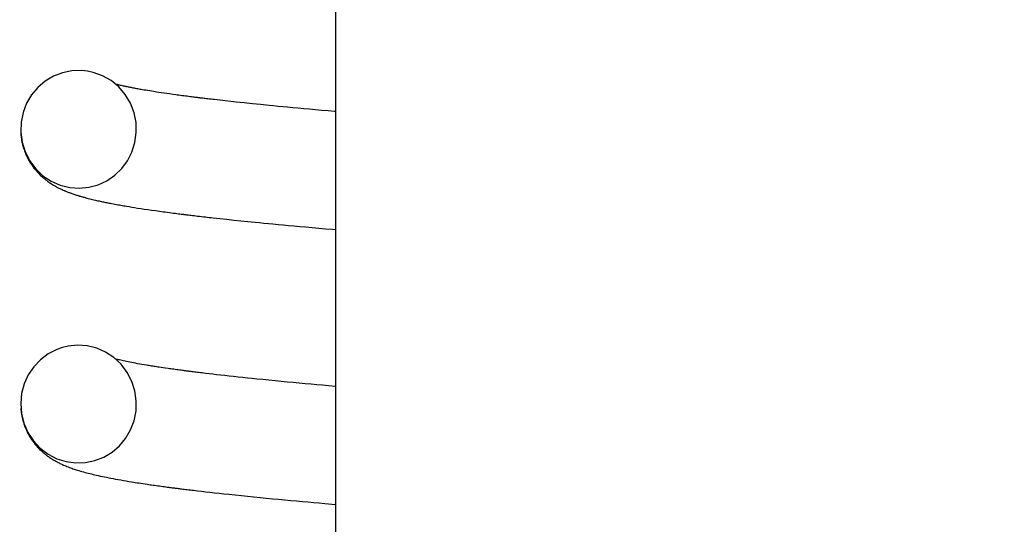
# Model space of a CAD drawing. Extents: x -169 to 6736, y -208 to 3022.
# Tile 149 of 256: x 1709.937 to 1710.606, y 408.484 to 408.827. Entities that reach past the tile are written whole.
import ezdxf

# ---------------------------------------------------------------- set-up
doc = ezdxf.new("R2010")
doc.units = 0
doc.header["$MEASUREMENT"] = 0
doc.header["$PDSIZE"] = 1
doc.layers.get('DEFPOINTS').update_dxf_attribs({"linetype": 'CONTINUOUS'})
doc.layers.add('DIM', color=3, linetype='CONTINUOUS')
doc.layers.add('SPILL-BUCKET', color=1, linetype='CONTINUOUS')
doc.styles.add('SIMPLEX', font='simplex')
doc.dimstyles.new('DIM64', dxfattribs={"dimscale": 64, "dimtxt": 0.09375, "dimasz": 0.09375, "dimexe": 0.0625, "dimexo": 0.0625, "dimgap": 0.046875, "dimtad": 1, "dimdec": 4, "dimzin": 3, "dimdsep": 46, "dimlunit": 4, "dimtxsty": 'SIMPLEX', "dimcen": 0, "dimclrd": 256, "dimclre": 256, "dimclrt": 256, "dimadec": 0, "dimazin": 0, "dimtfac": 1, "dimtdec": 4, "dimtmove": 0, "dimatfit": 3, "dimfxl": 1, "dimfrac": 2, "dimtolj": 1, "dimtzin": 0, "dimarcsym": 0})

# ---------------------------------------------------------------- blocks, each defined once
blk = doc.blocks.new('*D17')
at = {"layer": 'DEFPOINTS', "color": 0, "transparency": 16777216}
for p in [(1422.42894, 414.28861), (2052.15406, 410.00736), (1422.42894, 136.51592)]:
    blk.add_point(p, dxfattribs=at)
at = {"layer": 'DIM', "lineweight": -2, "transparency": 16777216}
for p, q in [((1422.42894, 410.28861), (1422.42894, 132.51592)), ((2052.15406, 406.00736), (2052.15406, 132.51592)), ((2046.15406, 136.51592), (1428.42894, 136.51592))]:
    blk.add_line(p, q, dxfattribs=at)
at = {"layer": 'DIM', "transparency": 16777216}
for points in [[(1428.42894, 137.51592), (1428.42894, 135.51592), (1422.42894, 136.51592)], [(2046.15406, 137.51592), (2046.15406, 135.51592), (2052.15406, 136.51592)]]:
    blk.add_solid(points, dxfattribs=at)
at = {"layer": 'DIM', "transparency": 16777216, "insert": (1737.2915, 144.08735), "char_height": 6, "attachment_point": 5, "style": 'SIMPLEX'}
blk.add_mtext('\\A1;52\'-5 3/4" (F.V. TANK SLAB)', dxfattribs=at)

msp = doc.modelspace()

# ---------------------------------------------------------------- linework, layer by layer
at = {"layer": 'SPILL-BUCKET', "color": 7, "linetype": 'Continuous'}
for p, q in [((1710.15158, 409.14131), (1710.15158, 407.63084)), ((1709.95974, 408.78901), (1709.95413, 408.78566)), ((1709.96582, 408.79138), (1709.95974, 408.78901)), ((1709.97222, 408.79269), (1709.96582, 408.79138)), ((1709.97875, 408.79292), (1709.97222, 408.79269)), ((1709.98281, 408.79249), (1709.97875, 408.79292)), ((1709.9868, 408.79165), (1709.98281, 408.79249)), ((1709.99308, 408.78936), (1709.9868, 408.79165)), ((1709.99889, 408.78604), (1709.99308, 408.78936)), ((1709.94912, 408.78139), (1709.94488, 408.77636)), ((1709.95413, 408.78566), (1709.94912, 408.78139)), ((1710.00412, 408.7817), (1709.99889, 408.78604)), ((1710.00308, 408.7833), (1710.00208, 408.78355)), ((1710.00361, 408.78317), (1710.00308, 408.7833)), ((1710.00415, 408.78304), (1710.00361, 408.78317)), ((1710.00855, 408.77653), (1710.00412, 408.7817)), ((1710.00472, 408.7829), (1710.00415, 408.78304)), ((1710.00531, 408.78276), (1710.00472, 408.7829)), ((1710.00593, 408.78262), (1710.00531, 408.78276)), ((1710.00658, 408.78247), (1710.00593, 408.78262)), ((1710.00725, 408.78232), (1710.00658, 408.78247)), ((1710.00794, 408.78217), (1710.00725, 408.78232)), ((1710.00849, 408.78205), (1710.00794, 408.78217)), ((1710.00905, 408.78194), (1710.00849, 408.78205)), ((1710.00957, 408.78182), (1710.00905, 408.78194)), ((1710.01011, 408.78172), (1710.00957, 408.78182)), ((1710.01065, 408.78161), (1710.01011, 408.78172)), ((1710.0112, 408.78149), (1710.01065, 408.78161)), ((1710.01183, 408.78137), (1710.0112, 408.78149)), ((1710.01246, 408.78124), (1710.01183, 408.78137)), ((1710.01319, 408.7811), (1710.01246, 408.78124)), ((1710.01393, 408.78096), (1710.01319, 408.7811)), ((1710.01473, 408.78081), (1710.01393, 408.78096)), ((1710.01555, 408.78065), (1710.01473, 408.78081)), ((1710.01633, 408.78051), (1710.01555, 408.78065)), ((1710.01713, 408.78036), (1710.01633, 408.78051)), ((1710.01789, 408.78023), (1710.01713, 408.78036)), ((1710.01867, 408.78009), (1710.01789, 408.78023)), ((1710.0194, 408.77996), (1710.01867, 408.78009)), ((1710.02015, 408.77983), (1710.0194, 408.77996)), ((1710.02132, 408.77963), (1710.02015, 408.77983)), ((1710.02251, 408.77943), (1710.02132, 408.77963)), ((1709.94488, 408.77636), (1709.94148, 408.7706)), ((1710.01205, 408.77062), (1710.00855, 408.77653)), ((1710.02381, 408.77921), (1710.02251, 408.77943)), ((1710.02514, 408.77899), (1710.02381, 408.77921)), ((1710.02659, 408.77876), (1710.02514, 408.77899)), ((1710.02807, 408.77853), (1710.02659, 408.77876)), ((1710.02969, 408.77827), (1710.02807, 408.77853)), ((1710.03134, 408.77802), (1710.02969, 408.77827)), ((1710.03311, 408.77776), (1710.03134, 408.77802)), ((1710.0349, 408.77749), (1710.03311, 408.77776)), ((1710.03681, 408.77721), (1710.0349, 408.77749)), ((1710.03874, 408.77694), (1710.03681, 408.77721)), ((1710.04079, 408.77665), (1710.03874, 408.77694)), ((1710.04288, 408.77636), (1710.04079, 408.77665)), ((1710.04393, 408.77622), (1710.04288, 408.77636)), ((1710.04499, 408.77607), (1710.04393, 408.77622)), ((1710.04607, 408.77593), (1710.04499, 408.77607)), ((1710.04717, 408.77578), (1710.04607, 408.77593)), ((1710.04829, 408.77563), (1710.04717, 408.77578)), ((1710.04943, 408.77549), (1710.04829, 408.77563)), ((1710.05052, 408.77534), (1710.04943, 408.77549)), ((1710.05162, 408.7752), (1710.05052, 408.77534)), ((1710.05258, 408.77508), (1710.05162, 408.7752)), ((1710.05355, 408.77495), (1710.05258, 408.77508)), ((1710.05441, 408.77485), (1710.05355, 408.77495)), ((1710.05528, 408.77474), (1710.05441, 408.77485)), ((1710.05598, 408.77465), (1710.05528, 408.77474)), ((1710.05668, 408.77456), (1710.05598, 408.77465)), ((1710.0572, 408.7745), (1710.05668, 408.77456)), ((1710.05773, 408.77443), (1710.0572, 408.7745)), ((1710.05809, 408.77439), (1710.05773, 408.77443)), ((1710.05845, 408.77434), (1710.05809, 408.77439)), ((1710.0588, 408.7743), (1710.05845, 408.77434)), ((1710.05915, 408.77426), (1710.0588, 408.7743)), ((1710.05959, 408.7742), (1710.05915, 408.77426)), ((1710.06004, 408.77415), (1710.05959, 408.7742)), ((1710.06069, 408.77407), (1710.06004, 408.77415)), ((1710.06134, 408.77399), (1710.06069, 408.77407)), ((1710.06212, 408.7739), (1710.06134, 408.77399)), ((1710.06291, 408.7738), (1710.06212, 408.7739)), ((1710.06383, 408.77369), (1710.06291, 408.7738)), ((1710.06476, 408.77358), (1710.06383, 408.77369)), ((1710.06582, 408.77346), (1710.06476, 408.77358)), ((1710.06688, 408.77333), (1710.06582, 408.77346)), ((1710.06801, 408.7732), (1710.06688, 408.77333)), ((1710.06914, 408.77307), (1710.06801, 408.7732)), ((1710.07278, 408.77265), (1710.06914, 408.77307)), ((1709.94148, 408.7706), (1709.93907, 408.76436)), ((1710.01451, 408.7642), (1710.01205, 408.77062)), ((1710.07648, 408.77223), (1710.07278, 408.77265)), ((1710.08023, 408.77182), (1710.07648, 408.77223)), ((1710.08404, 408.7714), (1710.08023, 408.77182)), ((1710.08945, 408.77083), (1710.08404, 408.7714)), ((1710.09499, 408.77025), (1710.08945, 408.77083)), ((1710.10059, 408.76968), (1710.09499, 408.77025)), ((1710.10632, 408.7691), (1710.10059, 408.76968)), ((1710.10931, 408.76881), (1710.10632, 408.7691)), ((1710.11233, 408.76852), (1710.10931, 408.76881)), ((1710.11559, 408.7682), (1710.11233, 408.76852)), ((1710.11889, 408.76789), (1710.11559, 408.7682)), ((1710.12243, 408.76756), (1710.11889, 408.76789)), ((1710.12601, 408.76722), (1710.12243, 408.76756)), ((1710.12985, 408.76686), (1710.12601, 408.76722)), ((1710.13373, 408.76651), (1710.12985, 408.76686)), ((1710.13788, 408.76614), (1710.13373, 408.76651)), ((1709.93907, 408.76436), (1709.93771, 408.7577)), ((1709.93944, 408.76551), (1709.9393, 408.76503)), ((1709.93951, 408.76573), (1709.93944, 408.76551)), ((1709.93957, 408.76593), (1709.93951, 408.76573)), ((1710.01585, 408.75747), (1710.01451, 408.7642)), ((1710.14207, 408.76576), (1710.13788, 408.76614)), ((1710.14646, 408.76537), (1710.14207, 408.76576)), ((1710.15089, 408.76498), (1710.14646, 408.76537)), ((1710.15159, 408.76492), (1710.15089, 408.76498)), ((1709.93771, 408.7577), (1709.93747, 408.7509)), ((1710.01605, 408.75062), (1710.01585, 408.75747)), ((1709.93747, 408.7509), (1709.93839, 408.7441)), ((1709.93753, 408.75004), (1709.93762, 408.74885)), ((1709.93762, 408.74885), (1709.93775, 408.7476)), ((1709.93775, 408.7476), (1709.93792, 408.74637)), ((1709.93792, 408.74637), (1709.93808, 408.74537)), ((1710.0151, 408.74392), (1710.01605, 408.75062)), ((1709.93808, 408.74537), (1709.93827, 408.74439)), ((1709.93827, 408.74439), (1709.93842, 408.74365)), ((1709.93839, 408.7441), (1709.94042, 408.73755)), ((1709.93842, 408.74365), (1709.93859, 408.74292)), ((1709.93859, 408.74292), (1709.93876, 408.74224)), ((1709.93876, 408.74224), (1709.93893, 408.74158)), ((1709.93893, 408.74158), (1709.93916, 408.74078)), ((1709.93916, 408.74078), (1709.93939, 408.74001)), ((1709.93939, 408.74001), (1709.93968, 408.73911)), ((1710.01307, 408.73746), (1710.0151, 408.74392)), ((1709.93968, 408.73911), (1709.93999, 408.73823)), ((1709.93999, 408.73823), (1709.94037, 408.73723)), ((1709.94037, 408.73723), (1709.94077, 408.73625)), ((1709.94042, 408.73755), (1709.94354, 408.73144)), ((1709.94077, 408.73625), (1709.94155, 408.73451)), ((1709.94155, 408.73451), (1709.9424, 408.73282)), ((1709.9424, 408.73282), (1709.94322, 408.73134)), ((1710.01005, 408.73154), (1710.01307, 408.73746)), ((1709.94322, 408.73134), (1709.94409, 408.72991)), ((1709.94354, 408.73144), (1709.94765, 408.72595)), ((1709.94409, 408.72991), (1709.94489, 408.72869)), ((1709.94489, 408.72869), (1709.94573, 408.72751)), ((1709.94573, 408.72751), (1709.94647, 408.72653)), ((1709.94647, 408.72653), (1709.94721, 408.72559)), ((1710.00139, 408.72165), (1710.0061, 408.7262)), ((1710.0061, 408.7262), (1710.01005, 408.73154)), ((1709.94721, 408.72559), (1709.94789, 408.72478)), ((1709.94765, 408.72595), (1709.95257, 408.7213)), ((1709.94789, 408.72478), (1709.94858, 408.724)), ((1709.94858, 408.724), (1709.94929, 408.72323)), ((1709.94929, 408.72323), (1709.95, 408.7225)), ((1709.95, 408.7225), (1709.9505, 408.722)), ((1709.9505, 408.722), (1709.95099, 408.72153)), ((1709.95099, 408.72153), (1709.95147, 408.72108)), ((1709.95147, 408.72108), (1709.95194, 408.72065)), ((1709.95194, 408.72065), (1709.95235, 408.72028)), ((1709.95235, 408.72028), (1709.95276, 408.71993)), ((1709.95257, 408.7213), (1709.95821, 408.71756)), ((1709.95276, 408.71993), (1709.9531, 408.71964)), ((1709.9531, 408.71964), (1709.95344, 408.71936)), ((1709.996, 408.71794), (1710.00139, 408.72165)), ((1709.95344, 408.71936), (1709.95376, 408.7191)), ((1709.95376, 408.7191), (1709.95407, 408.71884)), ((1709.95407, 408.71884), (1709.95448, 408.71852)), ((1709.95448, 408.71852), (1709.95489, 408.7182)), ((1709.95489, 408.7182), (1709.95541, 408.71782)), ((1709.95541, 408.71782), (1709.95592, 408.71744)), ((1709.95592, 408.71744), (1709.95655, 408.717)), ((1709.95655, 408.717), (1709.95717, 408.71657)), ((1709.95717, 408.71657), (1709.95778, 408.71616)), ((1709.95778, 408.71616), (1709.95839, 408.71577)), ((1709.95821, 408.71756), (1709.96431, 408.71489)), ((1709.95839, 408.71577), (1709.95903, 408.71536)), ((1709.95903, 408.71536), (1709.95966, 408.71498)), ((1709.95966, 408.71498), (1709.96018, 408.71468)), ((1709.96018, 408.71468), (1709.9607, 408.71438)), ((1709.9607, 408.71438), (1709.96118, 408.71411)), ((1709.96118, 408.71411), (1709.96166, 408.71384)), ((1709.96166, 408.71384), (1709.9621, 408.71361)), ((1709.9621, 408.71361), (1709.96254, 408.71337)), ((1709.96254, 408.71337), (1709.96297, 408.71315)), ((1709.96297, 408.71315), (1709.9634, 408.71294)), ((1709.9634, 408.71294), (1709.96397, 408.71265)), ((1709.96431, 408.71489), (1709.97076, 408.71329)), ((1709.97076, 408.71329), (1709.9773, 408.71283)), ((1709.9773, 408.71283), (1709.98382, 408.71347)), ((1709.98382, 408.71347), (1709.99009, 408.7152)), ((1709.99009, 408.7152), (1709.996, 408.71794)), ((1709.96397, 408.71265), (1709.96453, 408.71238)), ((1709.96453, 408.71238), (1709.96511, 408.71211)), ((1709.96511, 408.71211), (1709.96568, 408.71185)), ((1709.96568, 408.71185), (1709.96628, 408.71158)), ((1709.96628, 408.71158), (1709.96688, 408.71132)), ((1709.96688, 408.71132), (1709.9673, 408.71113)), ((1709.9673, 408.71113), (1709.96773, 408.71095)), ((1709.96773, 408.71095), (1709.96817, 408.71077)), ((1709.96817, 408.71077), (1709.96862, 408.71059)), ((1709.96862, 408.71059), (1709.96909, 408.7104)), ((1709.96909, 408.7104), (1709.96956, 408.71022)), ((1709.96956, 408.71022), (1709.97007, 408.71002)), ((1709.97007, 408.71002), (1709.97057, 408.70983)), ((1709.97057, 408.70983), (1709.97112, 408.70963)), ((1709.97112, 408.70963), (1709.97168, 408.70943)), ((1709.97168, 408.70943), (1709.97227, 408.70921)), ((1709.97227, 408.70921), (1709.97287, 408.709)), ((1709.97287, 408.709), (1709.97351, 408.70879)), ((1709.97351, 408.70879), (1709.97415, 408.70857)), ((1709.97415, 408.70857), (1709.97473, 408.70838)), ((1709.97473, 408.70838), (1709.97531, 408.70819)), ((1709.97531, 408.70819), (1709.97575, 408.70806)), ((1709.97575, 408.70806), (1709.97619, 408.70792)), ((1709.97619, 408.70792), (1709.97654, 408.70781)), ((1709.97654, 408.70781), (1709.9769, 408.7077)), ((1709.9769, 408.7077), (1709.97719, 408.70761)), ((1709.97719, 408.70761), (1709.97749, 408.70752)), ((1709.97749, 408.70752), (1709.97781, 408.70743)), ((1709.97781, 408.70743), (1709.97813, 408.70734)), ((1709.97813, 408.70734), (1709.97849, 408.70723)), ((1709.97849, 408.70723), (1709.97885, 408.70712)), ((1709.97885, 408.70712), (1709.97939, 408.70697)), ((1709.97939, 408.70697), (1709.97994, 408.70682)), ((1709.97994, 408.70682), (1709.98055, 408.70665)), ((1709.98055, 408.70665), (1709.98116, 408.70648)), ((1709.98116, 408.70648), (1709.98176, 408.70632)), ((1709.98176, 408.70632), (1709.98236, 408.70616)), ((1709.98236, 408.70616), (1709.98337, 408.7059)), ((1709.98337, 408.7059), (1709.98438, 408.70564)), ((1709.98438, 408.70564), (1709.98532, 408.70541)), ((1709.98532, 408.70541), (1709.98626, 408.70518)), ((1709.98626, 408.70518), (1709.98725, 408.70495)), ((1709.98725, 408.70495), (1709.98824, 408.70472)), ((1709.98824, 408.70472), (1709.98905, 408.70454)), ((1709.98905, 408.70454), (1709.98987, 408.70435)), ((1709.98987, 408.70435), (1709.99069, 408.70417)), ((1709.99069, 408.70417), (1709.99152, 408.70399)), ((1709.99152, 408.70399), (1709.99228, 408.70382)), ((1709.99228, 408.70382), (1709.99305, 408.70366)), ((1709.99305, 408.70366), (1709.99375, 408.70351)), ((1709.99375, 408.70351), (1709.99446, 408.70337)), ((1709.99446, 408.70337), (1709.99517, 408.70322)), ((1709.99517, 408.70322), (1709.99589, 408.70307)), ((1709.99589, 408.70307), (1709.9967, 408.70291)), ((1709.9967, 408.70291), (1709.99752, 408.70275)), ((1709.99752, 408.70275), (1709.99843, 408.70257)), ((1709.99843, 408.70257), (1709.99935, 408.70239)), ((1709.99935, 408.70239), (1710.00042, 408.70219)), ((1710.00042, 408.70219), (1710.00151, 408.70199)), ((1710.00151, 408.70199), (1710.00255, 408.7018)), ((1710.00255, 408.7018), (1710.00359, 408.70161)), ((1710.00359, 408.70161), (1710.00458, 408.70143)), ((1710.00458, 408.70143), (1710.00558, 408.70125)), ((1710.00558, 408.70125), (1710.00651, 408.70109)), ((1710.00651, 408.70109), (1710.00745, 408.70093)), ((1710.00745, 408.70093), (1710.00837, 408.70077)), ((1710.00837, 408.70077), (1710.00929, 408.70061)), ((1710.00929, 408.70061), (1710.01108, 408.70032)), ((1710.01108, 408.70032), (1710.0129, 408.70002)), ((1710.0129, 408.70002), (1710.01491, 408.69969)), ((1710.01491, 408.69969), (1710.01696, 408.69937)), ((1710.01696, 408.69937), (1710.0192, 408.69903)), ((1710.0192, 408.69903), (1710.02149, 408.69868)), ((1710.02149, 408.69868), (1710.02393, 408.69832)), ((1710.02393, 408.69832), (1710.02642, 408.69796)), ((1710.02642, 408.69796), (1710.02906, 408.69758)), ((1710.02906, 408.69758), (1710.03176, 408.69721)), ((1710.03176, 408.69721), (1710.03307, 408.69703)), ((1710.03307, 408.69703), (1710.0344, 408.69685)), ((1710.0344, 408.69685), (1710.03576, 408.69667)), ((1710.03576, 408.69667), (1710.03713, 408.69648)), ((1710.03713, 408.69648), (1710.03854, 408.6963)), ((1710.03854, 408.6963), (1710.03996, 408.69611)), ((1710.03996, 408.69611), (1710.04126, 408.69594)), ((1710.04126, 408.69594), (1710.04257, 408.69578)), ((1710.04257, 408.69578), (1710.04367, 408.69564)), ((1710.04367, 408.69564), (1710.04477, 408.6955)), ((1710.04477, 408.6955), (1710.04565, 408.69539)), ((1710.04565, 408.69539), (1710.04654, 408.69528)), ((1710.04654, 408.69528), (1710.04709, 408.69521)), ((1710.04709, 408.69521), (1710.04763, 408.69514)), ((1710.04763, 408.69514), (1710.04803, 408.69509)), ((1710.04803, 408.69509), (1710.04844, 408.69504)), ((1710.04844, 408.69504), (1710.04873, 408.695)), ((1710.04873, 408.695), (1710.04902, 408.69497)), ((1710.04902, 408.69497), (1710.04936, 408.69493)), ((1710.04936, 408.69493), (1710.0497, 408.69488)), ((1710.0497, 408.69488), (1710.05011, 408.69483)), ((1710.05011, 408.69483), (1710.05052, 408.69478)), ((1710.05052, 408.69478), (1710.051, 408.69473)), ((1710.051, 408.69473), (1710.05148, 408.69467)), ((1710.05148, 408.69467), (1710.05235, 408.69456)), ((1710.05235, 408.69456), (1710.05322, 408.69446)), ((1710.05322, 408.69446), (1710.05427, 408.69433)), ((1710.05427, 408.69433), (1710.05532, 408.69421)), ((1710.05532, 408.69421), (1710.05653, 408.69406)), ((1710.05653, 408.69406), (1710.05776, 408.69392)), ((1710.05776, 408.69392), (1710.05906, 408.69377)), ((1710.05906, 408.69377), (1710.06037, 408.69361)), ((1710.06037, 408.69361), (1710.06168, 408.69346)), ((1710.06168, 408.69346), (1710.063, 408.69331)), ((1710.063, 408.69331), (1710.06432, 408.69316)), ((1710.06432, 408.69316), (1710.06566, 408.69301)), ((1710.06566, 408.69301), (1710.06699, 408.69286)), ((1710.06699, 408.69286), (1710.06834, 408.69271)), ((1710.06834, 408.69271), (1710.07291, 408.69221)), ((1710.07291, 408.69221), (1710.07757, 408.6917)), ((1710.07757, 408.6917), (1710.08227, 408.6912)), ((1710.08227, 408.6912), (1710.08705, 408.69071)), ((1710.08705, 408.69071), (1710.09188, 408.69021)), ((1710.09188, 408.69021), (1710.09679, 408.68972)), ((1710.09679, 408.68972), (1710.09972, 408.68943)), ((1710.09972, 408.68943), (1710.10268, 408.68914)), ((1710.10268, 408.68914), (1710.10582, 408.68883)), ((1710.10582, 408.68883), (1710.10899, 408.68853)), ((1710.10899, 408.68853), (1710.1124, 408.68821)), ((1710.1124, 408.68821), (1710.11584, 408.68788)), ((1710.11584, 408.68788), (1710.11952, 408.68754)), ((1710.11952, 408.68754), (1710.12324, 408.6872)), ((1710.12324, 408.6872), (1710.12728, 408.68683)), ((1710.12728, 408.68683), (1710.13136, 408.68646)), ((1710.13136, 408.68646), (1710.1357, 408.68607)), ((1710.1357, 408.68607), (1710.14009, 408.68568)), ((1710.14009, 408.68568), (1710.14475, 408.68527)), ((1710.14475, 408.68527), (1710.14945, 408.68487)), ((1710.14945, 408.68487), (1710.15158, 408.68468)), ((1709.97611, 408.60602), (1709.9696, 408.60536)), ((1709.98264, 408.60559), (1709.97611, 408.60602)), ((1709.9891, 408.60402), (1709.98264, 408.60559)), ((1709.9562, 408.60011), (1709.95088, 408.59612)), ((1709.96211, 408.60314), (1709.9562, 408.60011)), ((1709.9658, 408.60444), (1709.96211, 408.60314)), ((1709.9696, 408.60536), (1709.9658, 408.60444)), ((1709.99519, 408.60138), (1709.9891, 408.60402)), ((1710.00085, 408.59766), (1709.99519, 408.60138)), ((1709.95088, 408.59612), (1709.94631, 408.59131)), ((1710.00579, 408.59303), (1710.00085, 408.59766)), ((1710.00243, 408.59653), (1710.00203, 408.59663)), ((1710.00314, 408.59635), (1710.00243, 408.59653)), ((1710.00388, 408.59617), (1710.00314, 408.59635)), ((1710.00469, 408.59597), (1710.00388, 408.59617)), ((1710.00554, 408.59577), (1710.00469, 408.59597)), ((1710.00646, 408.59556), (1710.00554, 408.59577)), ((1710.00992, 408.58755), (1710.00579, 408.59303)), ((1710.00741, 408.59535), (1710.00646, 408.59556)), ((1710.00842, 408.59513), (1710.00741, 408.59535)), ((1710.00946, 408.59491), (1710.00842, 408.59513)), ((1710.01059, 408.59468), (1710.00946, 408.59491)), ((1710.01175, 408.59445), (1710.01059, 408.59468)), ((1710.01295, 408.59421), (1710.01175, 408.59445)), ((1710.01418, 408.59398), (1710.01295, 408.59421)), ((1710.01551, 408.59373), (1710.01418, 408.59398)), ((1710.01688, 408.59347), (1710.01551, 408.59373)), ((1710.01835, 408.59321), (1710.01688, 408.59347)), ((1710.01987, 408.59294), (1710.01835, 408.59321)), ((1710.02143, 408.59268), (1710.01987, 408.59294)), ((1710.02303, 408.59241), (1710.02143, 408.59268)), ((1710.02389, 408.59226), (1710.02303, 408.59241)), ((1710.02476, 408.59212), (1710.02389, 408.59226)), ((1709.94259, 408.58581), (1709.93981, 408.57968)), ((1709.94631, 408.59131), (1709.94259, 408.58581)), ((1710.01306, 408.58145), (1710.00992, 408.58755)), ((1710.0256, 408.59199), (1710.02476, 408.59212)), ((1710.02645, 408.59185), (1710.0256, 408.59199)), ((1710.02727, 408.59172), (1710.02645, 408.59185)), ((1710.0281, 408.59159), (1710.02727, 408.59172)), ((1710.02891, 408.59146), (1710.0281, 408.59159)), ((1710.02973, 408.59133), (1710.02891, 408.59146)), ((1710.03061, 408.5912), (1710.02973, 408.59133)), ((1710.0315, 408.59106), (1710.03061, 408.5912)), ((1710.03291, 408.59085), (1710.0315, 408.59106)), ((1710.03435, 408.59064), (1710.03291, 408.59085)), ((1710.03598, 408.5904), (1710.03435, 408.59064)), ((1710.03764, 408.59016), (1710.03598, 408.5904)), ((1710.03856, 408.59003), (1710.03764, 408.59016)), ((1710.03949, 408.5899), (1710.03856, 408.59003)), ((1710.04048, 408.58976), (1710.03949, 408.5899)), ((1710.04148, 408.58962), (1710.04048, 408.58976)), ((1710.04253, 408.58947), (1710.04148, 408.58962)), ((1710.04359, 408.58933), (1710.04253, 408.58947)), ((1710.0446, 408.58919), (1710.04359, 408.58933)), ((1710.04561, 408.58906), (1710.0446, 408.58919)), ((1710.0465, 408.58894), (1710.04561, 408.58906)), ((1710.04741, 408.58882), (1710.0465, 408.58894)), ((1710.04812, 408.58872), (1710.04741, 408.58882)), ((1710.04885, 408.58863), (1710.04812, 408.58872)), ((1710.04947, 408.58855), (1710.04885, 408.58863)), ((1710.05009, 408.58846), (1710.04947, 408.58855)), ((1710.0506, 408.5884), (1710.05009, 408.58846)), ((1710.05111, 408.58833), (1710.0506, 408.5884)), ((1710.05152, 408.58828), (1710.05111, 408.58833)), ((1710.05192, 408.58823), (1710.05152, 408.58828)), ((1710.05224, 408.58819), (1710.05192, 408.58823)), ((1710.05255, 408.58815), (1710.05224, 408.58819)), ((1710.05291, 408.5881), (1710.05255, 408.58815)), ((1710.05326, 408.58806), (1710.05291, 408.5881)), ((1710.05396, 408.58797), (1710.05326, 408.58806)), ((1710.05465, 408.58788), (1710.05396, 408.58797)), ((1710.05553, 408.58777), (1710.05465, 408.58788)), ((1710.05641, 408.58766), (1710.05553, 408.58777)), ((1710.05745, 408.58753), (1710.05641, 408.58766)), ((1710.05851, 408.5874), (1710.05745, 408.58753)), ((1710.05964, 408.58726), (1710.05851, 408.5874)), ((1710.06077, 408.58713), (1710.05964, 408.58726)), ((1710.06196, 408.58698), (1710.06077, 408.58713)), ((1710.06315, 408.58684), (1710.06196, 408.58698)), ((1710.06556, 408.58655), (1710.06315, 408.58684)), ((1710.068, 408.58627), (1710.06556, 408.58655)), ((1710.07064, 408.58596), (1710.068, 408.58627)), ((1710.07332, 408.58565), (1710.07064, 408.58596)), ((1710.07621, 408.58533), (1710.07332, 408.58565)), ((1709.93981, 408.57968), (1709.93807, 408.57319)), ((1710.01512, 408.5749), (1710.01306, 408.58145)), ((1710.07913, 408.585), (1710.07621, 408.58533)), ((1710.08222, 408.58467), (1710.07913, 408.585)), ((1710.08535, 408.58433), (1710.08222, 408.58467)), ((1710.08847, 408.584), (1710.08535, 408.58433)), ((1710.09162, 408.58367), (1710.08847, 408.584)), ((1710.09473, 408.58334), (1710.09162, 408.58367)), ((1710.09789, 408.58302), (1710.09473, 408.58334)), ((1710.10204, 408.5826), (1710.09789, 408.58302)), ((1710.10626, 408.58218), (1710.10204, 408.5826)), ((1710.11039, 408.58177), (1710.10626, 408.58218)), ((1710.11458, 408.58137), (1710.11039, 408.58177)), ((1710.11867, 408.58098), (1710.11458, 408.58137)), ((1710.12281, 408.58059), (1710.11867, 408.58098)), ((1710.12684, 408.58021), (1710.12281, 408.58059)), ((1710.13091, 408.57983), (1710.12684, 408.58021)), ((1710.13487, 408.57947), (1710.13091, 408.57983)), ((1710.13887, 408.57911), (1710.13487, 408.57947)), ((1710.14273, 408.57877), (1710.13887, 408.57911)), ((1709.93807, 408.57319), (1709.93743, 408.56639)), ((1710.01605, 408.56809), (1710.01512, 408.5749)), ((1710.14664, 408.57842), (1710.14273, 408.57877)), ((1710.15157, 408.57799), (1710.14664, 408.57842)), ((1709.93743, 408.56639), (1709.93792, 408.55958)), ((1709.93787, 408.57188), (1709.93777, 408.57113)), ((1710.01584, 408.56129), (1710.01605, 408.56809)), ((1709.93753, 408.56296), (1709.93779, 408.56035)), ((1709.93779, 408.56035), (1709.93797, 408.55911)), ((1709.93792, 408.55958), (1709.93957, 408.55291)), ((1709.93797, 408.55911), (1709.93818, 408.55787)), ((1710.0145, 408.55462), (1710.01584, 408.56129)), ((1709.93818, 408.55787), (1709.9384, 408.55682)), ((1709.9384, 408.55682), (1709.93864, 408.55579)), ((1709.93864, 408.55579), (1709.93886, 408.55492)), ((1709.93886, 408.55492), (1709.93909, 408.55407)), ((1709.93909, 408.55407), (1709.93931, 408.55335)), ((1709.93931, 408.55335), (1709.93953, 408.55265)), ((1709.93953, 408.55265), (1709.9398, 408.55183)), ((1709.93957, 408.55291), (1709.94231, 408.54661)), ((1710.01211, 408.54838), (1710.0145, 408.55462)), ((1709.9398, 408.55183), (1709.94008, 408.55106)), ((1709.94008, 408.55106), (1709.94044, 408.55012)), ((1709.94044, 408.55012), (1709.94081, 408.54923)), ((1709.94081, 408.54923), (1709.94128, 408.54816)), ((1709.94128, 408.54816), (1709.94176, 408.54713)), ((1709.94176, 408.54713), (1709.94231, 408.54605)), ((1709.94231, 408.54661), (1709.94607, 408.5409)), ((1709.94231, 408.54605), (1709.94288, 408.545)), ((1710.00873, 408.54261), (1710.01211, 408.54838)), ((1709.94288, 408.545), (1709.94346, 408.544)), ((1709.94346, 408.544), (1709.94406, 408.54303)), ((1709.94406, 408.54303), (1709.94485, 408.54181)), ((1709.94485, 408.54181), (1709.94568, 408.54064)), ((1709.94568, 408.54064), (1709.94648, 408.53957)), ((1709.94607, 408.5409), (1709.95074, 408.53591)), ((1709.94648, 408.53957), (1709.94731, 408.53854)), ((1710.00452, 408.53756), (1710.00873, 408.54261)), ((1709.94731, 408.53854), (1709.94811, 408.53759)), ((1709.94811, 408.53759), (1709.94892, 408.53669)), ((1709.94892, 408.53669), (1709.94971, 408.53586)), ((1709.94971, 408.53586), (1709.9505, 408.53506)), ((1709.9505, 408.53506), (1709.95127, 408.53433)), ((1709.95074, 408.53591), (1709.95612, 408.53186)), ((1709.95127, 408.53433), (1709.95203, 408.53363)), ((1709.95203, 408.53363), (1709.95269, 408.53305)), ((1709.95269, 408.53305), (1709.95335, 408.53249)), ((1709.95335, 408.53249), (1709.95375, 408.53217)), ((1709.95375, 408.53217), (1709.95414, 408.53185)), ((1709.99395, 408.52992), (1709.99953, 408.53328)), ((1709.99953, 408.53328), (1710.00452, 408.53756)), ((1709.95414, 408.53185), (1709.9545, 408.53157)), ((1709.9545, 408.53157), (1709.95485, 408.53131)), ((1709.95485, 408.53131), (1709.95528, 408.53098)), ((1709.95528, 408.53098), (1709.95571, 408.53066)), ((1709.95571, 408.53066), (1709.95623, 408.53029)), ((1709.95612, 408.53186), (1709.96211, 408.52878)), ((1709.95623, 408.53029), (1709.95675, 408.52992)), ((1709.95675, 408.52992), (1709.95736, 408.5295)), ((1709.95736, 408.5295), (1709.95797, 408.5291)), ((1709.95797, 408.5291), (1709.95861, 408.52869)), ((1709.95861, 408.52869), (1709.95924, 408.5283)), ((1709.95924, 408.5283), (1709.95991, 408.5279)), ((1709.95991, 408.5279), (1709.96056, 408.52752)), ((1709.96056, 408.52752), (1709.96139, 408.52706)), ((1709.96139, 408.52706), (1709.96221, 408.52661)), ((1709.96211, 408.52878), (1709.96842, 408.52681)), ((1709.96221, 408.52661), (1709.9629, 408.52626)), ((1709.9629, 408.52626), (1709.96357, 408.52592)), ((1709.96357, 408.52592), (1709.96415, 408.52563)), ((1709.96415, 408.52563), (1709.96472, 408.52536)), ((1709.96472, 408.52536), (1709.96531, 408.52508)), ((1709.96842, 408.52681), (1709.97498, 408.52593)), ((1709.97498, 408.52593), (1709.9815, 408.52618)), ((1709.9815, 408.52618), (1709.98789, 408.52753)), ((1709.98789, 408.52753), (1709.99395, 408.52992)), ((1709.96531, 408.52508), (1709.96589, 408.52482)), ((1709.96589, 408.52482), (1709.96662, 408.52449)), ((1709.96662, 408.52449), (1709.96733, 408.52419)), ((1709.96733, 408.52419), (1709.9681, 408.52386)), ((1709.9681, 408.52386), (1709.96886, 408.52356)), ((1709.96886, 408.52356), (1709.96968, 408.52323)), ((1709.96968, 408.52323), (1709.9705, 408.52292)), ((1709.9705, 408.52292), (1709.97136, 408.5226)), ((1709.97136, 408.5226), (1709.97222, 408.52229)), ((1709.97222, 408.52229), (1709.97299, 408.52203)), ((1709.97299, 408.52203), (1709.97376, 408.52177)), ((1709.97376, 408.52177), (1709.97441, 408.52155)), ((1709.97441, 408.52155), (1709.97506, 408.52134)), ((1709.97506, 408.52134), (1709.97599, 408.52104)), ((1709.97599, 408.52104), (1709.97692, 408.52076)), ((1709.97692, 408.52076), (1709.97801, 408.52043)), ((1709.97801, 408.52043), (1709.97911, 408.52012)), ((1709.97911, 408.52012), (1709.98018, 408.51981)), ((1709.98018, 408.51981), (1709.98126, 408.51952)), ((1709.98126, 408.51952), (1709.98227, 408.51925)), ((1709.98227, 408.51925), (1709.9833, 408.51898)), ((1709.9833, 408.51898), (1709.98437, 408.51871)), ((1709.98437, 408.51871), (1709.98546, 408.51844)), ((1709.98546, 408.51844), (1709.9866, 408.51817)), ((1709.9866, 408.51817), (1709.98776, 408.5179)), ((1709.98776, 408.5179), (1709.98895, 408.51762)), ((1709.98895, 408.51762), (1709.99016, 408.51735)), ((1709.99016, 408.51735), (1709.99156, 408.51704)), ((1709.99156, 408.51704), (1709.99297, 408.51674)), ((1709.99297, 408.51674), (1709.9944, 408.51644)), ((1709.9944, 408.51644), (1709.99584, 408.51615)), ((1709.99584, 408.51615), (1709.9973, 408.51586)), ((1709.9973, 408.51586), (1709.99877, 408.51557)), ((1709.99877, 408.51557), (1710.00032, 408.51528)), ((1710.00032, 408.51528), (1710.00189, 408.51498)), ((1710.00189, 408.51498), (1710.00363, 408.51467)), ((1710.00363, 408.51467), (1710.00541, 408.51435)), ((1710.00541, 408.51435), (1710.00726, 408.51402)), ((1710.00726, 408.51402), (1710.00914, 408.5137)), ((1710.00914, 408.5137), (1710.01093, 408.5134)), ((1710.01093, 408.5134), (1710.01274, 408.51311)), ((1710.01274, 408.51311), (1710.01402, 408.5129)), ((1710.01402, 408.5129), (1710.01531, 408.5127)), ((1710.01531, 408.5127), (1710.01654, 408.5125)), ((1710.01654, 408.5125), (1710.01778, 408.51231)), ((1710.01778, 408.51231), (1710.01913, 408.5121)), ((1710.01913, 408.5121), (1710.02051, 408.51189)), ((1710.02051, 408.51189), (1710.02208, 408.51166)), ((1710.02208, 408.51166), (1710.02367, 408.51142)), ((1710.02367, 408.51142), (1710.02458, 408.51129)), ((1710.02458, 408.51129), (1710.0255, 408.51116)), ((1710.0255, 408.51116), (1710.02648, 408.51102)), ((1710.02648, 408.51102), (1710.02747, 408.51088)), ((1710.02747, 408.51088), (1710.02851, 408.51073)), ((1710.02851, 408.51073), (1710.02956, 408.51058)), ((1710.02956, 408.51058), (1710.03068, 408.51042)), ((1710.03068, 408.51042), (1710.0318, 408.51027)), ((1710.0318, 408.51027), (1710.03294, 408.51011)), ((1710.03294, 408.51011), (1710.03409, 408.50996)), ((1710.03409, 408.50996), (1710.03512, 408.50982)), ((1710.03512, 408.50982), (1710.03615, 408.50968)), ((1710.03615, 408.50968), (1710.03713, 408.50955)), ((1710.03713, 408.50955), (1710.03812, 408.50942)), ((1710.03812, 408.50942), (1710.03894, 408.50931)), ((1710.03894, 408.50931), (1710.03977, 408.5092)), ((1710.03977, 408.5092), (1710.04043, 408.50912)), ((1710.04043, 408.50912), (1710.0411, 408.50903)), ((1710.0411, 408.50903), (1710.04159, 408.50897)), ((1710.04159, 408.50897), (1710.04209, 408.5089)), ((1710.04209, 408.5089), (1710.04249, 408.50885)), ((1710.04249, 408.50885), (1710.04289, 408.5088)), ((1710.04289, 408.5088), (1710.04339, 408.50874)), ((1710.04339, 408.50874), (1710.04389, 408.50867)), ((1710.04389, 408.50867), (1710.04451, 408.5086)), ((1710.04451, 408.5086), (1710.04513, 408.50852)), ((1710.04513, 408.50852), (1710.04594, 408.50842)), ((1710.04594, 408.50842), (1710.04675, 408.50831)), ((1710.04675, 408.50831), (1710.0477, 408.50819)), ((1710.0477, 408.50819), (1710.04866, 408.50808)), ((1710.04866, 408.50808), (1710.04967, 408.50795)), ((1710.04967, 408.50795), (1710.05068, 408.50783)), ((1710.05068, 408.50783), (1710.05174, 408.5077)), ((1710.05174, 408.5077), (1710.0528, 408.50757)), ((1710.0528, 408.50757), (1710.0539, 408.50744)), ((1710.0539, 408.50744), (1710.05501, 408.50731)), ((1710.05501, 408.50731), (1710.05763, 408.507)), ((1710.05763, 408.507), (1710.06028, 408.50669)), ((1710.06028, 408.50669), (1710.06315, 408.50636)), ((1710.06315, 408.50636), (1710.06605, 408.50603)), ((1710.06605, 408.50603), (1710.06918, 408.50568)), ((1710.06918, 408.50568), (1710.07235, 408.50533)), ((1710.07235, 408.50533), (1710.07562, 408.50498)), ((1710.07562, 408.50498), (1710.07894, 408.50462)), ((1710.07894, 408.50462), (1710.08318, 408.50417)), ((1710.08318, 408.50417), (1710.08749, 408.50373)), ((1710.08749, 408.50373), (1710.09171, 408.5033)), ((1710.09171, 408.5033), (1710.096, 408.50286)), ((1710.096, 408.50286), (1710.1002, 408.50245)), ((1710.1002, 408.50245), (1710.10445, 408.50203)), ((1710.10445, 408.50203), (1710.1086, 408.50163)), ((1710.1086, 408.50163), (1710.1128, 408.50123)), ((1710.1128, 408.50123), (1710.11689, 408.50085)), ((1710.11689, 408.50085), (1710.12102, 408.50046)), ((1710.12102, 408.50046), (1710.12496, 408.5001)), ((1710.12496, 408.5001), (1710.12894, 408.49974)), ((1710.12894, 408.49974), (1710.1328, 408.49939)), ((1710.1328, 408.49939), (1710.13668, 408.49905)), ((1710.13668, 408.49905), (1710.14047, 408.49872)), ((1710.14047, 408.49872), (1710.14428, 408.49838)), ((1710.14428, 408.49838), (1710.15158, 408.49775))]:
    msp.add_line(p, q, dxfattribs=at)

# ---------------------------------------------------------------- dimensions: what is measured, and where the dimension line sits
at = {"layer": 'DIM'}
dim = msp.add_linear_dim(base=(1422.42894, 136.51592), p1=(2052.15406, 410.00736), p2=(1422.42894, 414.28861), angle=180, text='<> (F.V. TANK SLAB)', dimstyle='DIM64', dxfattribs=at)
dim.commit()
dim.dimension.update_dxf_attribs({"geometry": '*D17', "text_midpoint": (1737.2915, 144.08735)})

doc.saveas('drawing.dxf')
